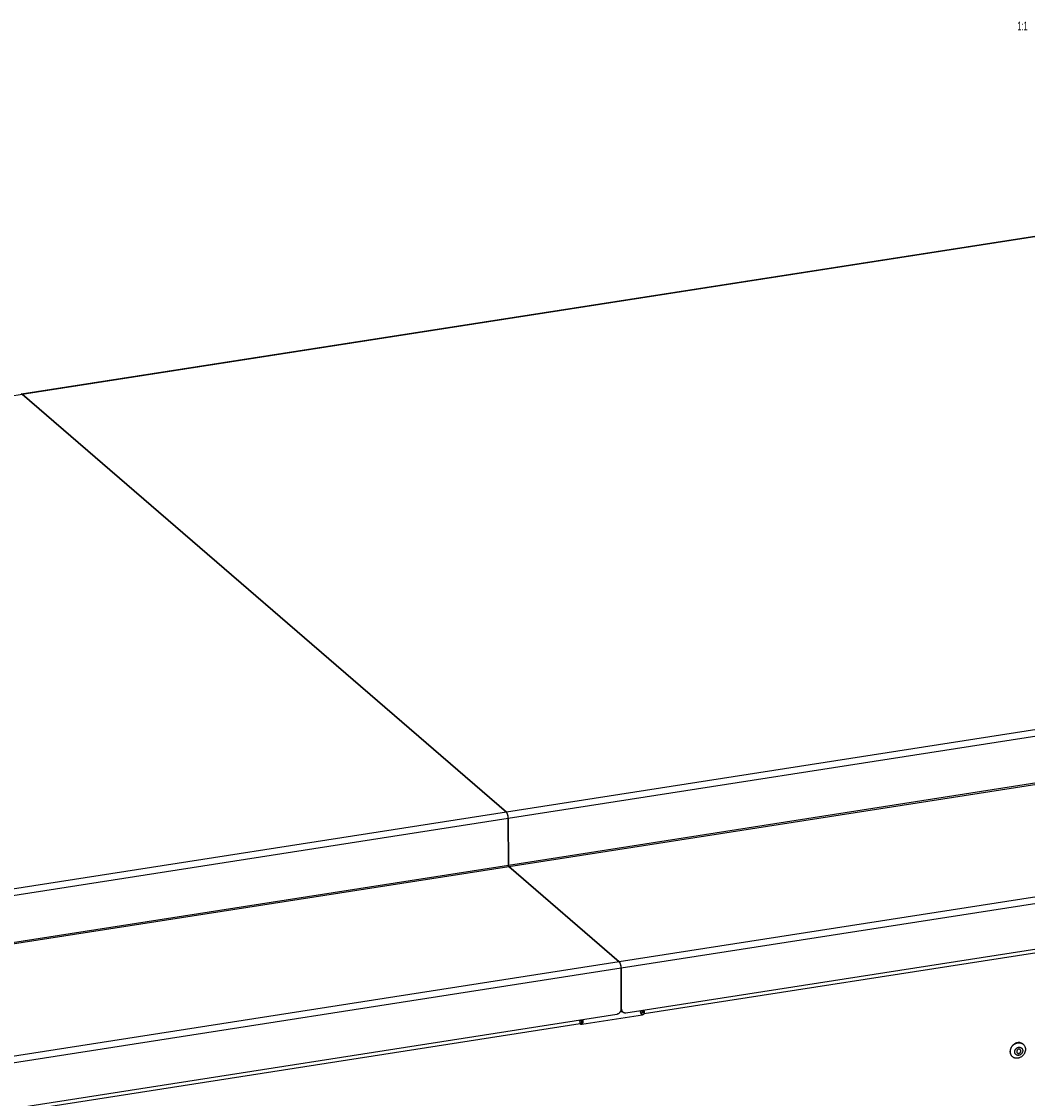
# Model space of a CAD drawing. Header units: millimetres. Extents: x -2579 to 1363, y -329 to 2298.
# Tile 201 of 256: x 163 to 567, y 973 to 1405. Entities that reach past the tile are written whole.
import ezdxf
from ezdxf.enums import TextEntityAlignment as Align

# ---------------------------------------------------------------- set-up
doc = ezdxf.new("R2010")
doc.units = ezdxf.units.MM
doc.header["$LTSCALE"] = 30.734
doc.layers.get('0').update_dxf_attribs({"linetype": 'CONTINUOUS'})
doc.styles.get("Standard").update_dxf_attribs({"font": 'txt', "width": 0.7})

msp = doc.modelspace()

# ---------------------------------------------------------------- linework, layer by layer
at = {"color": 3}
for p, q in [((163.02, 1255.25), (1070.15, 1396.63)), ((163.33, 1255.14), (357.57, 1087.44)), ((357.57, 1087.44), (163.33, 1255.14)), ((405.56, 1007.01), (1310.84, 1148.11)), ((358.36, 1084.91), (358.35, 1085.06)), ((358.36, 1084.91), (358.4, 1066.29)), ((358.4, 1066.29), (358.36, 1084.91)), ((358.59, 1065.66), (402.89, 1027.41)), ((402.89, 1027.41), (358.59, 1065.66)), ((403.67, 1024.88), (403.67, 1025.03)), ((403.67, 1024.88), (403.71, 1008.59)), ((403.71, 1008.59), (403.67, 1024.88)), ((412.9, 1007.14), (412.92, 1007.02)), ((412.93, 1006.67), (412.93, 1007)), ((412.93, 1006.79), (412.93, 1006.67)), ((69.71, 954.67), (401.87, 1006.44)), ((387.1, 1003.12), (387.12, 1003)), ((387.13, 1002.65), (387.13, 1002.98)), ((387.13, 1002.77), (387.13, 1002.65))]:
    msp.add_line(p, q, dxfattribs=at)
at = {"color": 2}
for p, q in [((163.33, 1255.14), (1070.45, 1396.52)), ((-170.68, 1203.08), (163.33, 1255.14)), ((1104.55, 1203.87), (357.57, 1087.44)), ((1104.52, 1201.21), (358.36, 1084.91)), ((1310.8, 1166.26), (403.67, 1024.88)), ((358.4, 1066.29), (955.72, 1159.39)), ((358.59, 1065.66), (947.14, 1157.39)), ((1147.94, 1143.53), (402.89, 1027.41)), ((412.93, 1006.67), (1296.79, 1144.43)), ((357.57, 1087.44), (23.56, 1035.39)), ((358.36, 1084.91), (24.35, 1032.85)), ((24.39, 1014.23), (358.4, 1066.29)), ((24.58, 1013.6), (358.59, 1065.66)), ((402.89, 1027.41), (68.88, 975.36)), ((403.67, 1024.88), (69.66, 972.82)), ((403.38, 1007.47), (404.01, 1007.56)), ((412.24, 1006.19), (411.66, 1006.7)), ((412, 1007.57), (412, 1008.02)), ((412.31, 1008.07), (412.31, 1007.3)), ((412.82, 1007.62), (412.48, 1007.34)), ((83.76, 955.37), (387.13, 1002.65)), ((387.24, 1002.89), (387.83, 1002.39)), ((387.74, 1004.24), (387.74, 1003.63)), ((387.83, 1002.39), (412.24, 1006.19)), ((388.3, 1003.97), (387.88, 1003.37))]:
    msp.add_line(p, q, dxfattribs=at)
at = {"color": 7}
for p, q in [((403.66, 1007.86), (403.6, 1007.93)), ((403.66, 1007.86), (404.25, 1007.36)), ((412, 1007.57), (412.31, 1007.3)), ((412.27, 1007.16), (412.23, 1007.1)), ((412.3, 1007.23), (412.27, 1007.16)), ((412.32, 1007.29), (412.3, 1007.23)), ((412.93, 1007), (412.35, 1007.5)), ((387.12, 1002.99), (387.13, 1002.98)), ((387.14, 1004.14), (387.74, 1003.63)), ((387.14, 1002.88), (387.17, 1002.88)), ((387.17, 1002.88), (387.24, 1002.89)), ((564.9, 994.43), (564.98, 994.36)), ((560.67, 989.36), (560.61, 989.42))]:
    msp.add_line(p, q, dxfattribs=at)
at = {"color": 3}
for points in [[(163.33, 1255.14), (163.27, 1255.18), (163.22, 1255.21), (163.16, 1255.23), (163.11, 1255.25), (163.06, 1255.25), (163.02, 1255.25)], [(163.33, 1255.14), (163.27, 1255.18), (163.22, 1255.21), (163.16, 1255.23), (163.11, 1255.25), (163.06, 1255.25), (163.02, 1255.25)], [(358.36, 1084.91), (358.35, 1085.1), (358.34, 1085.29), (358.32, 1085.48), (358.29, 1085.68), (358.26, 1085.87), (358.22, 1086.06), (358.18, 1086.25), (358.13, 1086.42), (358.07, 1086.6), (358.01, 1086.76), (357.94, 1086.91), (357.87, 1087.05), (357.8, 1087.17), (357.73, 1087.28), (357.65, 1087.37), (357.57, 1087.44)], [(357.7, 1087.32), (357.64, 1087.39), (357.57, 1087.44)], [(358.35, 1085.06), (358.35, 1085.21), (358.33, 1085.36), (358.32, 1085.52), (358.29, 1085.68), (358.27, 1085.83), (358.24, 1085.98), (358.2, 1086.13), (358.17, 1086.28), (358.13, 1086.42), (358.08, 1086.56), (358.03, 1086.69), (357.98, 1086.82), (357.93, 1086.94), (357.87, 1087.05), (357.81, 1087.15), (357.76, 1087.24), (357.7, 1087.32)], [(358.59, 1065.66), (358.58, 1065.67), (358.56, 1065.69), (358.55, 1065.71), (358.53, 1065.73), (358.52, 1065.76), (358.5, 1065.78), (358.49, 1065.81), (358.48, 1065.85), (358.47, 1065.88), (358.46, 1065.91), (358.44, 1065.95), (358.44, 1065.99), (358.43, 1066.02), (358.42, 1066.06), (358.41, 1066.1), (358.41, 1066.14), (358.4, 1066.18), (358.4, 1066.22), (358.4, 1066.25), (358.4, 1066.29)], [(358.59, 1065.66), (358.57, 1065.68), (358.56, 1065.7), (358.54, 1065.73), (358.52, 1065.76), (358.5, 1065.79), (358.48, 1065.83), (358.47, 1065.87), (358.46, 1065.91), (358.44, 1065.96), (358.43, 1066), (358.42, 1066.05), (358.41, 1066.1), (358.41, 1066.15), (358.4, 1066.2), (358.4, 1066.24), (358.4, 1066.29)], [(403.67, 1024.88), (403.67, 1025.05), (403.66, 1025.21), (403.65, 1025.39), (403.63, 1025.56), (403.6, 1025.73), (403.57, 1025.9), (403.53, 1026.07), (403.49, 1026.24), (403.44, 1026.39), (403.39, 1026.55), (403.34, 1026.69), (403.28, 1026.83), (403.22, 1026.96), (403.16, 1027.07), (403.09, 1027.18), (403.03, 1027.27), (402.96, 1027.35), (402.89, 1027.41)], [(403.01, 1027.29), (402.95, 1027.36), (402.89, 1027.41)], [(403.67, 1025.03), (403.66, 1025.18), (403.65, 1025.33), (403.63, 1025.49), (403.61, 1025.64), (403.59, 1025.8), (403.56, 1025.95), (403.52, 1026.1), (403.49, 1026.25), (403.44, 1026.39), (403.4, 1026.53), (403.35, 1026.66), (403.3, 1026.79), (403.25, 1026.91), (403.19, 1027.02), (403.13, 1027.12), (403.07, 1027.21), (403.01, 1027.29)], [(401.87, 1006.44), (402.03, 1006.47), (402.19, 1006.52), (402.35, 1006.58), (402.5, 1006.65), (402.65, 1006.73), (402.79, 1006.83), (402.93, 1006.94), (403.06, 1007.06), (403.17, 1007.19), (403.28, 1007.32), (403.38, 1007.47), (403.47, 1007.62), (403.54, 1007.77), (403.6, 1007.93), (403.65, 1008.1)], [(403.65, 1008.1), (403.68, 1008.26), (403.7, 1008.42), (403.71, 1008.59)], [(403.71, 1008.59), (403.72, 1008.44), (403.73, 1008.3), (403.76, 1008.16), (403.8, 1008.03), (403.85, 1007.9), (403.91, 1007.77), (403.98, 1007.66), (404.07, 1007.55), (404.16, 1007.45), (404.25, 1007.36)], [(404.25, 1007.36), (404.36, 1007.27), (404.47, 1007.2), (404.59, 1007.14), (404.72, 1007.09), (404.85, 1007.05), (404.99, 1007.02), (405.13, 1007), (405.27, 1006.99), (405.41, 1007), (405.56, 1007.01)], [(411.22, 1007.9), (411.25, 1007.8), (411.29, 1007.68), (411.33, 1007.57)], [(411.97, 1006.26), (411.95, 1006.28), (411.9, 1006.32), (411.86, 1006.37), (411.82, 1006.42), (411.78, 1006.48), (411.74, 1006.54), (411.7, 1006.61), (411.66, 1006.69), (411.62, 1006.77), (411.58, 1006.87), (411.54, 1006.97), (411.49, 1007.08), (411.45, 1007.19), (411.41, 1007.31), (411.37, 1007.44), (411.33, 1007.57)], [(412.88, 1006.72), (412.85, 1006.66), (412.82, 1006.59), (412.78, 1006.53), (412.73, 1006.47), (412.68, 1006.42), (412.63, 1006.37), (412.57, 1006.33), (412.51, 1006.29), (412.44, 1006.25), (412.38, 1006.23), (412.31, 1006.21), (412.24, 1006.19)], [(412.66, 1008.12), (412.67, 1008.11), (412.7, 1008.02), (412.74, 1007.92), (412.77, 1007.82), (412.79, 1007.72), (412.82, 1007.62)], [(412.82, 1007.62), (412.85, 1007.5), (412.87, 1007.38), (412.89, 1007.26), (412.9, 1007.14)], [(412.92, 1006.86), (412.9, 1006.79), (412.88, 1006.72)], [(412.92, 1007.02), (412.92, 1006.9), (412.93, 1006.79)], [(412.93, 1007), (412.93, 1006.93), (412.92, 1006.86)], [(386.87, 1004.1), (386.87, 1004.09), (386.9, 1004), (386.94, 1003.9), (386.97, 1003.8), (386.99, 1003.7), (387.02, 1003.6)], [(387.02, 1003.6), (387.05, 1003.48), (387.07, 1003.36), (387.09, 1003.24), (387.1, 1003.12)], [(387.12, 1003), (387.13, 1002.88), (387.13, 1002.77)], [(387.13, 1002.98), (387.14, 1002.91), (387.15, 1002.84)], [(387.15, 1002.84), (387.16, 1002.78), (387.19, 1002.72), (387.21, 1002.66), (387.25, 1002.61), (387.29, 1002.56), (387.33, 1002.52)], [(387.33, 1002.52), (387.39, 1002.48), (387.44, 1002.44), (387.5, 1002.42), (387.56, 1002.4), (387.62, 1002.39), (387.69, 1002.38), (387.76, 1002.38), (387.83, 1002.39)], [(387.83, 1002.39), (387.87, 1002.4), (387.91, 1002.41), (387.95, 1002.43), (387.99, 1002.46), (388.03, 1002.49), (388.08, 1002.53), (388.12, 1002.57), (388.16, 1002.62), (388.19, 1002.68), (388.23, 1002.74), (388.26, 1002.81), (388.29, 1002.89), (388.32, 1002.97), (388.34, 1003.06), (388.36, 1003.15), (388.37, 1003.25), (388.37, 1003.36), (388.38, 1003.47), (388.37, 1003.6), (388.35, 1003.72), (388.33, 1003.85), (388.3, 1003.97)], [(388.18, 1004.3), (388.22, 1004.21), (388.26, 1004.09), (388.3, 1003.97)], [(412.24, 1006.19), (412.2, 1006.19), (412.16, 1006.19), (412.12, 1006.2), (412.07, 1006.21), (412.03, 1006.23), (411.99, 1006.25), (411.97, 1006.26)]]:
    msp.add_lwpolyline(points, dxfattribs=at)
at = {"color": 7}
for points in [[(412.23, 1007.1), (412.19, 1007.03), (412.15, 1006.98), (412.1, 1006.92), (412.04, 1006.87), (411.98, 1006.83), (411.92, 1006.79), (411.86, 1006.76), (411.79, 1006.73), (411.73, 1006.71), (411.66, 1006.7)], [(411.72, 1007.97), (411.76, 1007.89), (411.81, 1007.81), (411.85, 1007.74), (411.9, 1007.67), (411.95, 1007.62), (412, 1007.57)], [(412.35, 1007.5), (412.35, 1007.43), (412.34, 1007.36), (412.32, 1007.29)], [(387.24, 1002.89), (387.31, 1002.9), (387.37, 1002.92)], [(387.37, 1002.92), (387.43, 1002.93), (387.49, 1002.95), (387.54, 1002.97), (387.59, 1002.99), (387.63, 1003.02), (387.68, 1003.04), (387.72, 1003.07), (387.75, 1003.09), (387.78, 1003.12), (387.81, 1003.15), (387.83, 1003.18), (387.85, 1003.21), (387.87, 1003.23), (387.88, 1003.26), (387.88, 1003.29), (387.89, 1003.32), (387.88, 1003.34), (387.88, 1003.37)], [(387.74, 1003.63), (387.75, 1003.62), (387.76, 1003.6), (387.78, 1003.59), (387.79, 1003.57), (387.8, 1003.55), (387.81, 1003.53), (387.83, 1003.5), (387.84, 1003.48), (387.85, 1003.45), (387.86, 1003.43), (387.87, 1003.4), (387.88, 1003.37)], [(564.9, 994.43), (564.82, 994.5), (564.66, 994.61), (564.5, 994.71), (564.32, 994.8), (564.14, 994.87), (563.95, 994.94), (563.76, 994.98), (563.56, 995.02), (563.36, 995.03), (563.15, 995.04), (562.95, 995.03), (562.74, 995), (562.53, 994.96), (562.33, 994.91), (562.12, 994.84), (561.92, 994.76), (561.72, 994.67), (561.53, 994.56), (561.34, 994.44), (561.16, 994.31), (560.99, 994.17), (560.82, 994.01), (560.67, 993.85), (560.52, 993.68), (560.39, 993.5), (560.26, 993.32), (560.15, 993.12), (560.05, 992.92), (559.96, 992.72), (559.88, 992.51), (559.82, 992.3), (559.77, 992.09), (559.73, 991.88), (559.71, 991.67), (559.71, 991.45)], [(559.78, 991.39), (559.79, 991.6), (559.81, 991.81), (559.85, 992.02), (559.9, 992.23), (559.96, 992.44), (560.03, 992.65), (560.12, 992.85), (560.22, 993.05), (560.34, 993.25), (560.46, 993.43), (560.6, 993.61), (560.74, 993.78), (560.9, 993.95), (561.07, 994.1), (561.24, 994.24), (561.42, 994.37), (561.61, 994.49), (561.8, 994.6), (562, 994.69), (562.2, 994.77), (562.4, 994.84), (562.61, 994.89), (562.82, 994.93), (563.03, 994.96), (563.23, 994.97), (563.44, 994.97), (563.64, 994.95), (563.84, 994.92), (564.03, 994.87), (564.22, 994.81), (564.4, 994.73), (564.57, 994.65), (564.74, 994.54), (564.9, 994.43)], [(564.98, 994.36), (565.04, 994.31), (565.18, 994.17), (565.31, 994.02), (565.42, 993.86), (565.52, 993.7), (565.61, 993.52), (565.69, 993.34), (565.75, 993.15), (565.8, 992.95), (565.84, 992.75), (565.86, 992.54), (565.87, 992.34)], [(559.71, 991.45), (559.71, 991.25), (559.74, 991.04), (559.77, 990.84), (559.82, 990.64), (559.88, 990.45), (559.96, 990.27), (560.05, 990.09), (560.15, 989.93), (560.27, 989.77), (560.39, 989.62), (560.53, 989.49), (560.59, 989.43)], [(560.61, 989.42), (560.47, 989.56), (560.34, 989.7), (560.23, 989.86), (560.13, 990.03), (560.04, 990.2), (559.96, 990.39), (559.9, 990.58), (559.85, 990.77), (559.81, 990.97), (559.79, 991.18), (559.78, 991.39)], [(565.87, 992.34), (565.86, 992.12), (565.84, 991.91), (565.8, 991.7), (565.75, 991.49), (565.69, 991.28), (565.62, 991.07), (565.53, 990.87), (565.43, 990.67), (565.31, 990.48), (565.19, 990.29), (565.05, 990.11), (564.91, 989.94), (564.75, 989.78), (564.58, 989.62), (564.41, 989.48), (564.23, 989.35), (564.04, 989.23), (563.85, 989.13), (563.65, 989.03), (563.45, 988.95), (563.25, 988.88), (563.04, 988.83), (562.83, 988.79), (562.62, 988.76), (562.42, 988.75), (562.21, 988.76), (562.01, 988.78), (561.81, 988.81), (561.62, 988.85), (561.43, 988.92), (561.25, 988.99), (561.08, 989.08), (560.91, 989.18), (560.75, 989.29), (560.67, 989.36)], [(561.57, 991.31), (561.58, 991.44), (561.59, 991.58), (561.62, 991.72), (561.66, 991.85), (561.7, 991.98), (561.76, 992.11), (561.83, 992.24), (561.91, 992.36), (561.99, 992.47), (562.09, 992.58), (562.19, 992.69), (562.3, 992.78), (562.41, 992.87), (562.53, 992.95), (562.65, 993.01), (562.78, 993.07), (562.91, 993.12), (563.04, 993.16), (563.17, 993.18), (563.31, 993.2), (563.44, 993.2), (563.57, 993.19), (563.69, 993.17)], [(561.66, 990.79), (561.62, 990.92), (561.59, 991.05), (561.58, 991.18), (561.57, 991.31)], [(561.77, 990.57), (561.71, 990.68), (561.66, 990.79)], [(564.78, 991.81), (564.77, 991.67), (564.76, 991.54), (564.73, 991.4), (564.69, 991.27), (564.65, 991.14), (564.59, 991.01), (564.52, 990.88), (564.44, 990.76), (564.36, 990.65), (564.26, 990.54), (564.16, 990.43), (564.05, 990.34), (563.94, 990.25), (563.82, 990.17), (563.7, 990.11), (563.57, 990.05), (563.44, 990), (563.31, 989.96), (563.18, 989.94), (563.04, 989.92), (562.91, 989.92), (562.78, 989.93), (562.66, 989.95), (562.53, 989.98), (562.41, 990.02), (562.3, 990.07), (562.19, 990.13), (562.09, 990.2), (562, 990.28), (561.91, 990.37), (561.83, 990.46), (561.77, 990.57)], [(563.76, 992.24), (563.7, 992.29), (563.63, 992.33), (563.56, 992.36), (563.49, 992.38), (563.41, 992.4), (563.33, 992.41), (563.25, 992.41), (563.17, 992.4), (563.09, 992.38), (563.01, 992.36), (562.93, 992.32), (562.86, 992.29), (562.78, 992.24), (562.71, 992.19), (562.65, 992.13), (562.59, 992.06), (562.53, 991.99), (562.49, 991.92), (562.44, 991.84), (562.41, 991.76), (562.38, 991.68), (562.36, 991.6), (562.35, 991.51), (562.35, 991.43)], [(562.35, 991.43), (562.35, 991.35), (562.36, 991.27), (562.38, 991.19), (562.41, 991.12), (562.44, 991.05), (562.49, 990.99), (562.53, 990.93), (562.59, 990.88)], [(562.59, 990.88), (562.65, 990.83), (562.72, 990.79), (562.79, 990.76), (562.86, 990.74), (562.94, 990.72), (563.02, 990.71), (563.1, 990.71), (563.18, 990.72), (563.26, 990.74), (563.34, 990.76), (563.42, 990.8), (563.49, 990.83), (563.57, 990.88), (563.64, 990.93), (563.7, 990.99), (563.76, 991.06), (563.82, 991.13), (563.86, 991.2), (563.91, 991.28), (563.94, 991.36), (563.97, 991.44), (563.99, 991.52), (564, 991.61), (564, 991.69)], [(563.69, 993.17), (563.82, 993.14), (563.94, 993.1)], [(564, 991.69), (564, 991.77), (563.99, 991.85), (563.97, 991.93), (563.94, 992), (563.91, 992.07), (563.86, 992.13), (563.81, 992.19), (563.76, 992.24)], [(563.94, 993.1), (564.05, 993.05), (564.16, 992.99), (564.26, 992.92), (564.35, 992.84), (564.44, 992.75), (564.52, 992.66), (564.58, 992.55), (564.64, 992.44), (564.69, 992.32), (564.73, 992.2), (564.76, 992.07), (564.77, 991.94), (564.78, 991.81)]]:
    msp.add_lwpolyline(points, dxfattribs=at)

# ---------------------------------------------------------------- texts
at = {"color": 2, "width": 0.5}
msp.add_text('1:1', height=3.5, dxfattribs=at).set_placement((564.7, 1401.17), align=Align.CENTER)

doc.saveas('drawing.dxf')
